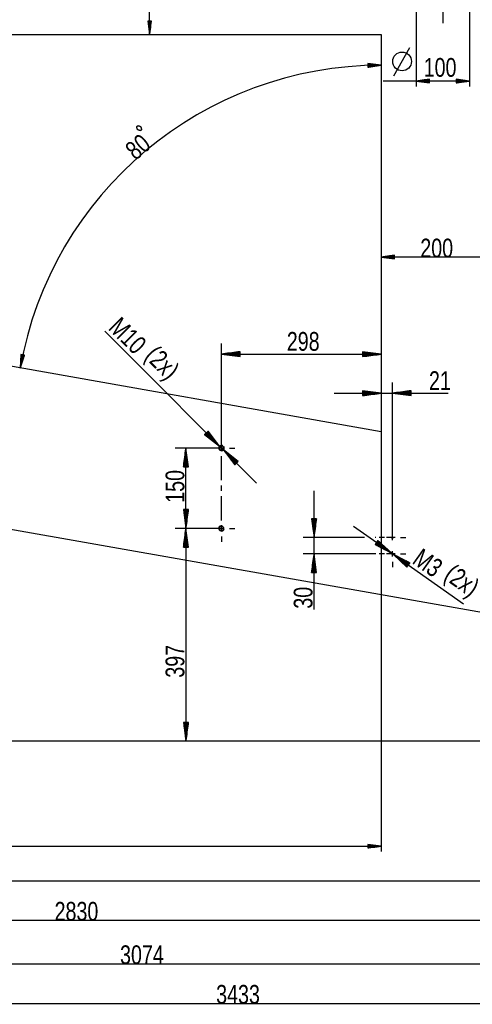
# Model space of a CAD drawing. Header units: millimetres. Extents: x -6 to 1189, y -6 to 841.
# Tile 11 of 23: x 199 to 283, y 498 to 681. Entities that reach past the tile are written whole.
import ezdxf

# ---------------------------------------------------------------- set-up
doc = ezdxf.new("R2010")
doc.units = ezdxf.units.MM
doc.layers.add('201', color=7, linetype='Continuous')
doc.styles.add('SEACAD_Arial', font='arial.ttf', dxfattribs={"width": 0.75})

msp = doc.modelspace()

# ---------------------------------------------------------------- linework, layer by layer
at = {"layer": '201', "color": 7, "linetype": 'Continuous'}
for p, q in [((222.86, 678.72), (222.86, 714.72)), ((272.56, 686.72), (272.56, 669.02)), ((282.56, 686.72), (282.56, 669.02)), ((277.56, 684.72), (277.56, 680.82)), ((223.19, 681.22), (222.53, 681.22)), ((222.53, 681.22), (222.86, 678.72)), ((222.55, 681.22), (222.55, 681.04)), ((222.55, 681.22), (222.55, 681.04)), ((222.6, 681.22), (222.6, 680.65)), ((222.65, 681.22), (222.65, 680.26)), ((222.7, 681.22), (222.7, 679.88)), ((222.76, 681.22), (222.76, 679.49)), ((222.81, 681.22), (222.81, 679.11)), ((222.86, 678.72), (223.19, 681.22)), ((222.86, 681.22), (222.86, 678.72)), ((222.86, 681.22), (222.86, 678.72)), ((222.91, 681.22), (222.91, 679.11)), ((222.96, 681.22), (222.96, 679.49)), ((223.01, 681.22), (223.01, 679.88)), ((223.06, 681.22), (223.06, 680.26)), ((223.11, 681.22), (223.11, 680.65)), ((223.16, 681.22), (223.16, 681.04)), ((223.16, 681.22), (223.16, 681.04)), ((124.68, 678.72), (266.06, 678.72)), ((266.06, 678.72), (266.06, 604.59)), ((268.44, 671.02), (271.42, 676.31)), ((266.06, 672.97), (263.56, 673.28)), ((263.56, 673.28), (263.57, 672.62)), ((263.56, 673.25), (263.74, 673.25)), ((263.56, 673.25), (263.74, 673.25)), ((263.56, 673.2), (264.13, 673.21)), ((263.56, 673.15), (264.52, 673.16)), ((263.56, 673.1), (264.9, 673.11)), ((263.56, 673.05), (265.29, 673.06)), ((263.56, 673), (265.68, 673.02)), ((263.56, 672.9), (265.68, 672.92)), ((263.56, 672.85), (265.29, 672.86)), ((263.56, 672.79), (264.91, 672.81)), ((263.56, 672.74), (264.52, 672.75)), ((263.56, 672.69), (264.14, 672.7)), ((263.56, 672.64), (263.75, 672.64)), ((263.56, 672.64), (263.75, 672.64)), ((263.57, 672.62), (266.06, 672.97)), ((282.56, 670.02), (266.46, 670.02)), ((275.06, 670.35), (272.56, 670.02)), ((272.56, 670.02), (275.06, 669.69)), ((275.06, 670.02), (272.56, 670.02)), ((275.06, 670.02), (272.56, 670.02)), ((275.06, 670.07), (272.95, 670.07)), ((275.06, 669.97), (272.95, 669.97)), ((275.06, 670.12), (273.33, 670.12)), ((275.06, 669.91), (273.33, 669.91)), ((275.06, 670.17), (273.72, 670.17)), ((275.06, 669.86), (273.72, 669.86)), ((275.06, 670.22), (274.11, 670.22)), ((275.06, 669.81), (274.11, 669.81)), ((275.06, 670.27), (274.49, 670.27)), ((275.06, 669.76), (274.49, 669.76)), ((275.06, 670.32), (274.88, 670.32)), ((275.06, 670.32), (274.88, 670.32)), ((275.06, 669.71), (274.88, 669.71)), ((275.06, 669.71), (274.88, 669.71)), ((275.06, 669.69), (275.06, 670.35)), ((282.56, 670.02), (280.06, 670.35)), ((280.06, 670.35), (280.06, 669.69)), ((280.06, 670.32), (280.25, 670.32)), ((280.06, 670.32), (280.25, 670.32)), ((280.06, 670.27), (280.63, 670.27)), ((280.06, 670.22), (281.02, 670.22)), ((280.06, 670.17), (281.4, 670.17)), ((280.06, 670.12), (281.79, 670.12)), ((280.06, 670.07), (282.18, 670.07)), ((280.06, 669.69), (282.56, 670.02)), ((280.06, 670.02), (282.56, 670.02)), ((280.06, 670.02), (282.56, 670.02)), ((280.06, 669.97), (282.18, 669.97)), ((280.06, 669.91), (281.79, 669.91)), ((280.06, 669.86), (281.4, 669.86)), ((280.06, 669.81), (281.02, 669.81)), ((280.06, 669.76), (280.63, 669.76)), ((280.06, 669.71), (280.25, 669.71)), ((280.06, 669.71), (280.25, 669.71)), ((268.56, 637.51), (266.06, 637.18)), ((286.06, 637.18), (266.06, 637.18)), ((266.06, 637.18), (268.56, 636.85)), ((268.56, 637.18), (266.06, 637.18)), ((268.56, 637.18), (266.06, 637.18)), ((268.56, 637.23), (266.45, 637.23)), ((268.56, 637.13), (266.45, 637.13)), ((268.56, 637.28), (266.83, 637.28)), ((268.56, 637.08), (266.83, 637.08)), ((268.56, 637.33), (267.22, 637.33)), ((268.56, 637.03), (267.22, 637.03)), ((268.56, 637.38), (267.61, 637.38)), ((268.56, 636.98), (267.61, 636.98)), ((268.56, 637.43), (267.99, 637.43)), ((268.56, 636.93), (267.99, 636.93)), ((268.56, 637.48), (268.38, 637.48)), ((268.56, 637.48), (268.38, 637.48)), ((268.56, 636.87), (268.38, 636.87)), ((268.56, 636.87), (268.38, 636.87)), ((268.56, 636.85), (268.56, 637.51)), ((266.06, 604.59), (152.5, 624.62)), ((214.52, 623.33), (242.8, 595)), ((236.26, 601.54), (236.26, 621.06)), ((239.76, 619.52), (236.26, 619.06)), ((239.76, 619.21), (237.42, 619.21)), ((239.76, 619.26), (237.81, 619.26)), ((239.76, 619.31), (238.19, 619.31)), ((239.76, 619.36), (238.58, 619.36)), ((239.76, 619.41), (238.96, 619.41)), ((239.76, 619.46), (239.35, 619.46)), ((239.76, 619.52), (239.73, 619.52)), ((239.76, 619.52), (239.73, 619.52)), ((239.76, 618.6), (239.76, 619.52)), ((266.06, 619.06), (262.56, 619.52)), ((262.56, 619.52), (262.56, 618.6)), ((262.56, 619.52), (262.59, 619.52)), ((262.56, 619.52), (262.59, 619.52)), ((262.56, 619.46), (262.98, 619.46)), ((262.56, 619.41), (263.36, 619.41)), ((262.56, 619.36), (263.75, 619.36)), ((262.56, 619.31), (264.13, 619.31)), ((262.56, 619.26), (264.52, 619.26)), ((262.56, 619.21), (264.9, 619.21)), ((198.86, 618.98), (198.72, 616.47)), ((198.72, 616.47), (199.5, 618.86)), ((199.13, 618.93), (198.74, 616.86)), ((199.08, 618.94), (198.77, 617.24)), ((199.03, 618.95), (198.79, 617.63)), ((198.98, 618.96), (198.81, 618.02)), ((198.93, 618.97), (198.83, 618.41)), ((199.23, 618.92), (198.84, 616.84)), ((198.88, 618.98), (198.85, 618.8)), ((198.88, 618.98), (198.85, 618.8)), ((199.5, 618.86), (198.86, 618.98)), ((199.28, 618.91), (198.97, 617.21)), ((199.33, 618.9), (199.09, 617.58)), ((199.38, 618.89), (199.21, 617.95)), ((199.43, 618.88), (199.33, 618.32)), ((199.48, 618.87), (199.45, 618.69)), ((199.48, 618.87), (199.45, 618.69)), ((236.26, 619.06), (266.06, 619.06)), ((236.26, 619.06), (239.76, 618.6)), ((239.76, 619.06), (236.26, 619.06)), ((239.76, 619.06), (236.26, 619.06)), ((239.76, 619.11), (236.65, 619.11)), ((239.76, 619.01), (236.65, 619.01)), ((239.76, 619.16), (237.03, 619.16)), ((239.76, 618.96), (237.03, 618.96)), ((239.76, 618.91), (237.42, 618.91)), ((239.76, 618.86), (237.81, 618.86)), ((239.76, 618.8), (238.19, 618.8)), ((239.76, 618.75), (238.58, 618.75)), ((239.76, 618.7), (238.96, 618.7)), ((239.76, 618.65), (239.35, 618.65)), ((239.76, 618.6), (239.73, 618.6)), ((239.76, 618.6), (239.73, 618.6)), ((262.56, 619.16), (265.29, 619.16)), ((262.56, 619.11), (265.68, 619.11)), ((262.56, 618.6), (266.06, 619.06)), ((262.56, 619.06), (266.06, 619.06)), ((262.56, 619.06), (266.06, 619.06)), ((262.56, 619.01), (265.68, 619.01)), ((262.56, 618.96), (265.29, 618.96)), ((262.56, 618.91), (264.9, 618.91)), ((262.56, 618.86), (264.52, 618.86)), ((262.56, 618.8), (264.13, 618.8)), ((262.56, 618.75), (263.75, 618.75)), ((262.56, 618.7), (263.36, 618.7)), ((262.56, 618.65), (262.98, 618.65)), ((262.56, 618.6), (262.59, 618.6)), ((262.56, 618.6), (262.59, 618.6)), ((268.17, 584.82), (268.17, 613.77)), ((266.06, 611.77), (262.56, 612.23)), ((262.56, 612.23), (262.56, 611.31)), ((262.56, 612.23), (262.59, 612.23)), ((262.56, 612.23), (262.59, 612.23)), ((262.56, 612.18), (262.98, 612.18)), ((262.56, 612.13), (263.36, 612.13)), ((262.56, 612.08), (263.75, 612.08)), ((262.56, 612.03), (264.13, 612.03)), ((262.56, 611.98), (264.52, 611.98)), ((262.56, 611.92), (264.9, 611.92)), ((262.56, 611.87), (265.29, 611.87)), ((271.67, 612.23), (268.17, 611.77)), ((271.67, 611.87), (268.94, 611.87)), ((271.67, 611.92), (269.33, 611.92)), ((271.67, 611.98), (269.71, 611.98)), ((271.67, 612.03), (270.1, 612.03)), ((271.67, 612.08), (270.48, 612.08)), ((271.67, 612.13), (270.87, 612.13)), ((271.67, 612.18), (271.26, 612.18)), ((271.67, 612.23), (271.64, 612.23)), ((271.67, 612.23), (271.64, 612.23)), ((271.67, 611.31), (271.67, 612.23)), ((257.31, 611.77), (278.53, 611.77)), ((262.56, 611.82), (265.68, 611.82)), ((262.56, 611.31), (266.06, 611.77)), ((262.56, 611.77), (266.06, 611.77)), ((262.56, 611.77), (266.06, 611.77)), ((262.56, 611.72), (265.68, 611.72)), ((262.56, 611.67), (265.29, 611.67)), ((262.56, 611.62), (264.9, 611.62)), ((262.56, 611.57), (264.52, 611.57)), ((262.56, 611.52), (264.13, 611.52)), ((262.56, 611.47), (263.75, 611.47)), ((262.56, 611.42), (263.36, 611.42)), ((262.56, 611.37), (262.98, 611.37)), ((262.56, 611.32), (262.59, 611.32)), ((262.56, 611.32), (262.59, 611.32)), ((268.17, 611.77), (271.67, 611.31)), ((271.67, 611.77), (268.17, 611.77)), ((271.67, 611.77), (268.17, 611.77)), ((271.67, 611.82), (268.55, 611.82)), ((271.67, 611.72), (268.55, 611.72)), ((271.67, 611.67), (268.94, 611.67)), ((271.67, 611.62), (269.33, 611.62)), ((271.67, 611.57), (269.71, 611.57)), ((271.67, 611.52), (270.1, 611.52)), ((271.67, 611.47), (270.48, 611.47)), ((271.67, 611.42), (270.87, 611.42)), ((271.67, 611.37), (271.26, 611.37)), ((271.67, 611.32), (271.64, 611.32)), ((271.67, 611.32), (271.64, 611.32)), ((233.76, 604.7), (233.11, 604.05)), ((233.58, 604.52), (234.96, 603.13)), ((233.62, 604.55), (234.73, 603.44)), ((233.65, 604.59), (234.49, 603.75)), ((233.69, 604.63), (234.25, 604.06)), ((233.72, 604.66), (234.02, 604.37)), ((235.91, 601.9), (233.76, 604.7)), ((233.76, 604.7), (233.78, 604.68)), ((233.76, 604.7), (233.78, 604.68)), ((266.06, 604.59), (266.06, 526.23)), ((233.11, 604.05), (235.91, 601.9)), ((233.11, 604.05), (233.13, 604.03)), ((233.11, 604.05), (233.13, 604.03)), ((233.15, 604.09), (233.44, 603.79)), ((233.18, 604.12), (233.75, 603.56)), ((233.22, 604.16), (234.06, 603.32)), ((233.26, 604.19), (234.37, 603.08)), ((233.29, 604.23), (234.67, 602.85)), ((233.33, 604.27), (234.98, 602.61)), ((233.36, 604.3), (235.29, 602.37)), ((233.4, 604.34), (235.6, 602.13)), ((233.44, 604.37), (235.91, 601.9)), ((233.44, 604.37), (235.91, 601.9)), ((233.47, 604.41), (235.67, 602.21)), ((233.51, 604.45), (235.44, 602.51)), ((233.54, 604.48), (235.2, 602.82)), ((236.26, 603.04), (236.26, 604.04)), ((236.26, 601.54), (227.63, 601.54)), ((229.63, 601.54), (229.16, 598.04)), ((229.57, 598.04), (229.57, 601.16)), ((229.63, 586.54), (229.63, 601.54)), ((230.09, 598.04), (229.63, 601.54)), ((229.63, 598.04), (229.63, 601.54)), ((229.63, 598.04), (229.63, 601.54)), ((229.68, 598.04), (229.68, 601.16)), ((234.76, 601.54), (233.76, 601.54)), ((236.76, 601.54), (235.76, 601.54)), ((236.26, 601.04), (236.26, 602.04)), ((236.62, 601.19), (238.76, 598.39)), ((239.41, 599.04), (236.62, 601.19)), ((239.09, 598.71), (236.62, 601.19)), ((239.09, 598.71), (236.62, 601.19)), ((239.05, 598.68), (236.85, 600.88)), ((239.12, 598.75), (236.92, 600.95)), ((237.76, 601.54), (238.76, 601.54)), ((229.32, 598.04), (229.32, 599.23)), ((229.37, 598.04), (229.37, 599.61)), ((229.42, 598.04), (229.42, 600)), ((229.47, 598.04), (229.47, 600.39)), ((229.52, 598.04), (229.52, 600.77)), ((229.73, 598.04), (229.73, 600.77)), ((229.78, 598.04), (229.78, 600.39)), ((229.83, 598.04), (229.83, 600)), ((229.88, 598.04), (229.88, 599.61)), ((229.93, 598.04), (229.93, 599.23)), ((236.26, 595.54), (236.26, 600.04)), ((239.02, 598.64), (237.09, 600.57)), ((239.16, 598.78), (237.23, 600.71)), ((238.98, 598.6), (237.33, 600.26)), ((239.2, 598.82), (237.54, 600.48)), ((238.94, 598.57), (237.56, 599.95)), ((238.91, 598.53), (237.8, 599.64)), ((239.23, 598.86), (237.85, 600.24)), ((238.87, 598.5), (238.04, 599.34)), ((239.27, 598.89), (238.16, 600)), ((238.84, 598.46), (238.27, 599.03)), ((239.3, 598.93), (238.47, 599.77)), ((238.76, 598.39), (239.41, 599.04)), ((239.34, 598.96), (238.78, 599.53)), ((239.38, 599), (239.08, 599.29)), ((239.41, 599.04), (239.39, 599.05)), ((239.41, 599.04), (239.39, 599.05)), ((229.16, 598.04), (230.09, 598.04)), ((229.17, 598.04), (229.17, 598.07)), ((229.17, 598.04), (229.17, 598.07)), ((229.22, 598.04), (229.22, 598.46)), ((229.27, 598.04), (229.27, 598.84)), ((229.98, 598.04), (229.98, 598.84)), ((230.03, 598.04), (230.03, 598.46)), ((230.08, 598.04), (230.08, 598.07)), ((230.08, 598.04), (230.08, 598.07)), ((238.8, 598.42), (238.51, 598.72)), ((238.76, 598.39), (238.74, 598.41)), ((238.76, 598.39), (238.74, 598.41)), ((365.92, 556.52), (136.59, 596.96)), ((236.26, 593.54), (236.26, 594.54)), ((253.54, 571.41), (253.54, 593.57)), ((236.26, 588.04), (236.26, 592.54)), ((230.09, 590.04), (229.16, 590.04)), ((229.16, 590.04), (229.63, 586.54)), ((229.17, 590.04), (229.17, 590.02)), ((229.17, 590.04), (229.17, 590.02)), ((229.22, 590.04), (229.22, 589.63)), ((229.27, 590.04), (229.27, 589.24)), ((229.32, 590.04), (229.32, 588.86)), ((229.37, 590.04), (229.37, 588.47)), ((229.42, 590.04), (229.42, 588.09)), ((229.47, 590.04), (229.47, 587.7)), ((229.52, 590.04), (229.52, 587.31)), ((229.57, 590.04), (229.57, 586.93)), ((229.63, 586.54), (230.09, 590.04)), ((229.63, 590.04), (229.63, 586.54)), ((229.63, 590.04), (229.63, 586.54)), ((229.68, 590.04), (229.68, 586.93)), ((229.73, 590.04), (229.73, 587.31)), ((229.78, 590.04), (229.78, 587.7)), ((229.83, 590.04), (229.83, 588.09)), ((229.88, 590.04), (229.88, 588.47)), ((229.93, 590.04), (229.93, 588.86)), ((229.98, 590.04), (229.98, 589.24)), ((230.03, 590.04), (230.03, 589.63)), ((230.08, 590.04), (230.08, 590.02)), ((230.08, 590.04), (230.08, 590.02)), ((254, 588.32), (253.07, 588.32)), ((253.07, 588.32), (253.54, 584.82)), ((253.08, 588.32), (253.08, 588.29)), ((253.08, 588.32), (253.08, 588.29)), ((253.13, 588.32), (253.13, 587.91)), ((253.18, 588.32), (253.18, 587.52)), ((253.23, 588.32), (253.23, 587.14)), ((253.28, 588.32), (253.28, 586.75)), ((253.33, 588.32), (253.33, 586.36)), ((253.38, 588.32), (253.38, 585.98)), ((253.43, 588.32), (253.43, 585.59)), ((253.48, 588.32), (253.48, 585.21)), ((253.54, 584.82), (254, 588.32)), ((253.54, 588.32), (253.54, 584.82)), ((253.54, 588.32), (253.54, 584.82)), ((253.59, 588.32), (253.59, 585.21)), ((253.64, 588.32), (253.64, 585.59)), ((253.69, 588.32), (253.69, 585.98)), ((253.74, 588.32), (253.74, 586.36)), ((253.79, 588.32), (253.79, 586.75)), ((253.84, 588.32), (253.84, 587.14)), ((253.89, 588.32), (253.89, 587.52)), ((253.94, 588.32), (253.94, 587.91)), ((253.99, 588.32), (253.99, 588.29)), ((253.99, 588.32), (253.99, 588.29)), ((236.26, 586.54), (227.63, 586.54)), ((236.26, 586.54), (227.63, 586.54)), ((229.63, 586.54), (229.16, 583.04)), ((229.57, 583.04), (229.57, 586.16)), ((229.63, 586.54), (229.63, 546.82)), ((230.09, 583.04), (229.63, 586.54)), ((229.63, 583.04), (229.63, 586.54)), ((229.63, 583.04), (229.63, 586.54)), ((229.68, 583.04), (229.68, 586.16)), ((234.76, 586.54), (233.76, 586.54)), ((236.76, 586.54), (235.76, 586.54)), ((236.26, 586.04), (236.26, 587.04)), ((237.76, 586.54), (238.76, 586.54)), ((260.91, 586.97), (265.25, 583.89)), ((268.17, 586.32), (268.17, 587.32)), ((229.37, 583.04), (229.37, 584.61)), ((229.42, 583.04), (229.42, 585)), ((229.47, 583.04), (229.47, 585.39)), ((229.52, 583.04), (229.52, 585.77)), ((229.73, 583.04), (229.73, 585.77)), ((229.78, 583.04), (229.78, 585.39)), ((229.83, 583.04), (229.83, 585)), ((229.88, 583.04), (229.88, 584.61)), ((236.26, 585.04), (236.26, 584.04)), ((262.94, 584.82), (251.54, 584.82)), ((265.46, 584.31), (264.92, 583.56)), ((265.06, 584.82), (264.94, 584.82)), ((268.05, 581.91), (265.46, 584.31)), ((265.46, 584.31), (265.48, 584.29)), ((265.46, 584.31), (265.48, 584.29)), ((266.67, 584.82), (265.67, 584.82)), ((268.17, 584.82), (267.06, 584.82)), ((268.67, 584.82), (267.67, 584.82)), ((268.17, 584.32), (268.17, 585.32)), ((269.67, 584.82), (270.67, 584.82)), ((229.16, 583.04), (230.09, 583.04)), ((229.17, 583.04), (229.17, 583.07)), ((229.17, 583.04), (229.17, 583.07)), ((229.22, 583.04), (229.22, 583.46)), ((229.27, 583.04), (229.27, 583.84)), ((229.32, 583.04), (229.32, 584.23)), ((229.93, 583.04), (229.93, 584.23)), ((229.98, 583.04), (229.98, 583.84)), ((230.03, 583.04), (230.03, 583.46)), ((230.08, 583.04), (230.08, 583.07)), ((230.08, 583.04), (230.08, 583.07)), ((264.92, 583.56), (268.05, 581.91)), ((264.93, 583.56), (264.95, 583.54)), ((264.93, 583.56), (264.95, 583.54)), ((264.96, 583.6), (265.29, 583.36)), ((264.99, 583.64), (265.64, 583.18)), ((265.02, 583.68), (265.98, 583)), ((265.04, 583.73), (266.33, 582.82)), ((265.07, 583.77), (266.67, 582.63)), ((265.1, 583.81), (267.01, 582.45)), ((265.13, 583.85), (267.36, 582.27)), ((265.16, 583.89), (267.7, 582.09)), ((265.19, 583.93), (268.05, 581.91)), ((265.19, 583.93), (268.05, 581.91)), ((265.22, 583.97), (267.76, 582.17)), ((265.25, 584.02), (267.48, 582.44)), ((265.28, 584.06), (267.19, 582.7)), ((265.31, 584.1), (266.9, 582.97)), ((265.34, 584.14), (266.62, 583.23)), ((265.37, 584.18), (266.33, 583.5)), ((265.4, 584.22), (266.05, 583.76)), ((265.43, 584.26), (265.76, 584.03)), ((266.88, 582.74), (281.39, 572.44)), ((265.06, 581.82), (251.54, 581.82)), ((253.54, 581.82), (253.07, 578.32)), ((253.38, 578.32), (253.38, 580.66)), ((253.43, 578.32), (253.43, 581.05)), ((253.48, 578.32), (253.48, 581.43)), ((254, 578.32), (253.54, 581.82)), ((253.54, 578.32), (253.54, 581.82)), ((253.54, 578.32), (253.54, 581.82)), ((253.59, 578.32), (253.59, 581.43)), ((253.64, 578.32), (253.64, 581.05)), ((253.69, 578.32), (253.69, 580.66)), ((266.67, 581.82), (265.67, 581.82)), ((268.17, 581.82), (267.06, 581.82)), ((268.67, 581.82), (267.67, 581.82)), ((268.17, 581.32), (268.17, 582.32)), ((268.29, 581.73), (270.88, 579.33)), ((271.41, 580.08), (268.29, 581.73)), ((271.14, 579.71), (268.29, 581.73)), ((271.14, 579.71), (268.29, 581.73)), ((271.12, 579.67), (268.58, 581.47)), ((271.17, 579.75), (268.63, 581.55)), ((271.09, 579.63), (268.86, 581.2)), ((271.2, 579.79), (268.98, 581.37)), ((271.06, 579.58), (269.15, 580.94)), ((271.23, 579.83), (269.32, 581.19)), ((271.03, 579.54), (269.43, 580.67)), ((269.67, 581.82), (270.67, 581.82)), ((271.26, 579.87), (269.67, 581.01)), ((271.29, 579.92), (270.01, 580.82)), ((271.32, 579.96), (270.35, 580.64)), ((253.18, 578.32), (253.18, 579.12)), ((253.23, 578.32), (253.23, 579.51)), ((253.28, 578.32), (253.28, 579.89)), ((253.33, 578.32), (253.33, 580.28)), ((253.74, 578.32), (253.74, 580.28)), ((253.79, 578.32), (253.79, 579.89)), ((253.84, 578.32), (253.84, 579.51)), ((253.89, 578.32), (253.89, 579.12)), ((268.17, 580.32), (268.17, 579.32)), ((271, 579.5), (269.72, 580.41)), ((270.97, 579.46), (270, 580.15)), ((270.94, 579.42), (270.29, 579.88)), ((270.91, 579.38), (270.57, 579.62)), ((271.35, 580), (270.7, 580.46)), ((270.88, 579.34), (270.86, 579.35)), ((270.88, 579.34), (270.86, 579.35)), ((270.88, 579.33), (271.41, 580.08)), ((271.38, 580.04), (271.04, 580.28)), ((271.41, 580.08), (271.39, 580.1)), ((271.41, 580.08), (271.39, 580.1)), ((253.07, 578.32), (254, 578.32)), ((253.08, 578.32), (253.08, 578.35)), ((253.08, 578.32), (253.08, 578.35)), ((253.13, 578.32), (253.13, 578.73)), ((253.94, 578.32), (253.94, 578.73)), ((253.99, 578.32), (253.99, 578.35)), ((253.99, 578.32), (253.99, 578.35)), ((230.09, 550.32), (229.16, 550.32)), ((229.16, 550.32), (229.63, 546.82)), ((229.17, 550.32), (229.17, 550.29)), ((229.17, 550.32), (229.17, 550.29)), ((229.22, 550.32), (229.22, 549.91)), ((229.27, 550.32), (229.27, 549.52)), ((229.32, 550.32), (229.32, 549.14)), ((229.37, 550.32), (229.37, 548.75)), ((229.42, 550.32), (229.42, 548.36)), ((229.47, 550.32), (229.47, 547.98)), ((229.52, 550.32), (229.52, 547.59)), ((229.57, 550.32), (229.57, 547.21)), ((229.63, 546.82), (230.09, 550.32)), ((229.63, 550.32), (229.63, 546.82)), ((229.63, 550.32), (229.63, 546.82)), ((229.68, 550.32), (229.68, 547.21)), ((229.73, 550.32), (229.73, 547.59)), ((229.78, 550.32), (229.78, 547.98)), ((229.83, 550.32), (229.83, 548.36)), ((229.88, 550.32), (229.88, 548.75)), ((229.93, 550.32), (229.93, 549.14)), ((229.98, 550.32), (229.98, 549.52)), ((230.03, 550.32), (230.03, 549.91)), ((230.08, 550.32), (230.08, 550.29)), ((230.08, 550.32), (230.08, 550.29)), ((374.77, 546.82), (45.09, 546.82)), ((265.06, 546.82), (227.63, 546.82)), ((285.06, 546.82), (267.06, 546.82)), ((266.06, 527.23), (263.56, 527.56)), ((263.56, 527.56), (263.56, 526.9)), ((263.56, 527.53), (263.75, 527.53)), ((263.56, 527.53), (263.75, 527.53)), ((263.56, 527.48), (264.13, 527.48)), ((263.56, 527.43), (264.52, 527.43)), ((263.56, 527.38), (264.9, 527.38)), ((67.36, 527.23), (266.06, 527.23)), ((263.56, 527.33), (265.29, 527.33)), ((263.56, 527.28), (265.68, 527.28)), ((263.56, 526.9), (266.06, 527.23)), ((263.56, 527.23), (266.06, 527.23)), ((263.56, 527.23), (266.06, 527.23)), ((263.56, 527.18), (265.68, 527.18)), ((263.56, 527.13), (265.29, 527.13)), ((263.56, 527.08), (264.9, 527.08)), ((263.56, 527.03), (264.52, 527.03)), ((263.56, 526.97), (264.13, 526.97)), ((263.56, 526.92), (263.75, 526.92)), ((263.56, 526.92), (263.75, 526.92)), ((67.36, 520.79), (286.06, 520.79)), ((67.36, 513.4), (350.36, 513.4)), ((67.36, 505.3), (374.77, 505.3)), ((67.36, 497.91), (410.64, 497.91))]:
    msp.add_line(p, q, dxfattribs=at)
for centre, radius in [((269.96, 673.69), 1.75), ((236.26, 601.54), 0.419), ((236.26, 586.54), 0.419), ((268.17, 584.82), 0.123), ((268.17, 581.82), 0.123)]:
    msp.add_circle(centre, radius, dxfattribs=at)
for centre, radius, start, end in [((266.06, 604.59), 68.38, 90, 170), ((236.26, 601.54), 0.5, 75, 345), ((236.26, 601.54), 0.5, 58.9831, 75), ((236.26, 601.54), 0.5, 345, 30.9106), ((236.26, 586.54), 0.5, 75, 345), ((268.17, 584.82), 0.15, 75, 345), ((268.17, 581.82), 0.15, 75, 345), ((268.17, 581.82), 0.15, 58.9292, 75), ((268.17, 581.82), 0.15, 345, 50.3509)]:
    msp.add_arc(centre, radius, start, end, dxfattribs=at)
msp.add_open_spline([(221.15, 660.76), (221.34, 660.92), (221.29, 661.35), (221.08, 661.61), (220.68, 661.7), (220.5, 661.54), (220.52, 661.13), (220.73, 660.88), (221.15, 660.76)], degree=1, knots=[0, 0, 0.086391, 0.240812, 0.356006, 0.499993, 0.586389, 0.730389, 0.845583, 1, 1], dxfattribs=at)

# ---------------------------------------------------------------- texts
at = {"layer": '201', "char_height": 3.5, "attachment_point": 7, "style": 'SEACAD_Arial'}
for s, insert, width in [('{\\fArial|b0||i0||c0|p34;\\C7;\\H3.5;\\W0.75;100}', (273.99, 670.77), 5.9348), ('{\\fArial|b0||i0||c0|p34;\\C7;\\H3.5;\\W0.75;200}', (273.36, 637.06), 5.9348), ('{\\fArial|b0||i0||c0|p34;\\C7;\\H3.5;\\W0.75;298}', (248.46, 619.64), 5.9348), ('{\\fArial|b0||i0||c0|p34;\\C7;\\H3.5;\\W0.75;21}', (274.98, 612.36), 3.9565), ('{\\fArial|b0||i0||c0|p34;\\C7;\\H3.5;\\W0.75;2830}', (205.14, 513.29), 7.9131), ('{\\fArial|b0||i0||c0|p34;\\C7;\\H3.5;\\W0.75;3074}', (217.35, 505.18), 7.9131), ('{\\fArial|b0||i0||c0|p34;\\C7;\\H3.5;\\W0.75;3433}', (235.28, 497.79), 7.9131)]:
    msp.add_mtext(s, dxfattribs=dict(at, insert=insert, width=width))
for s, insert, width, rotation in [('{\\fArial|b0||i0||c0|p34;\\C7;\\H3.5;\\W0.75;80}', (220.27, 655.07), 3.9565, 40), ('{\\fArial|b0||i0||c0|p34;\\C7;\\H3.5;\\W0.75;M}', (215, 623.79), 2.9674, 314.9469), ('{\\fArial|b0||i0||c0|p34;\\C7;\\H3.5;\\W0.75;10}', (217.16, 621.63), 3.9565, 314.9469), ('{\\fArial|b0||i0||c0|p34;\\C7;\\H3.5;\\W0.75;(2x)}', (221.03, 617.75), 6.2391, 314.9469), ('{\\fArial|b0||i0||c0|p34;\\C7;\\H3.5;\\W0.75;150}', (229.39, 591.32), 5.9348, 90), ('{\\fArial|b0||i0||c0|p34;\\C7;\\H3.5;\\W0.75;M}', (271.66, 580.15), 2.9674, 324.6401), ('{\\fArial|b0||i0||c0|p34;\\C7;\\H3.5;\\W0.75;3}', (274.16, 578.38), 1.9783, 324.6401), ('{\\fArial|b0||i0||c0|p34;\\C7;\\H3.5;\\W0.75;(2x)}', (276.96, 576.39), 6.2391, 324.6401), ('{\\fArial|b0||i0||c0|p34;\\C7;\\H3.5;\\W0.75;30}', (253.3, 571.56), 3.9565, 90), ('{\\fArial|b0||i0||c0|p34;\\C7;\\H3.5;\\W0.75;397}', (229.39, 558.68), 5.9348, 90)]:
    msp.add_mtext(s, dxfattribs=dict(at, insert=insert, width=width, rotation=rotation))

doc.saveas('drawing.dxf')
